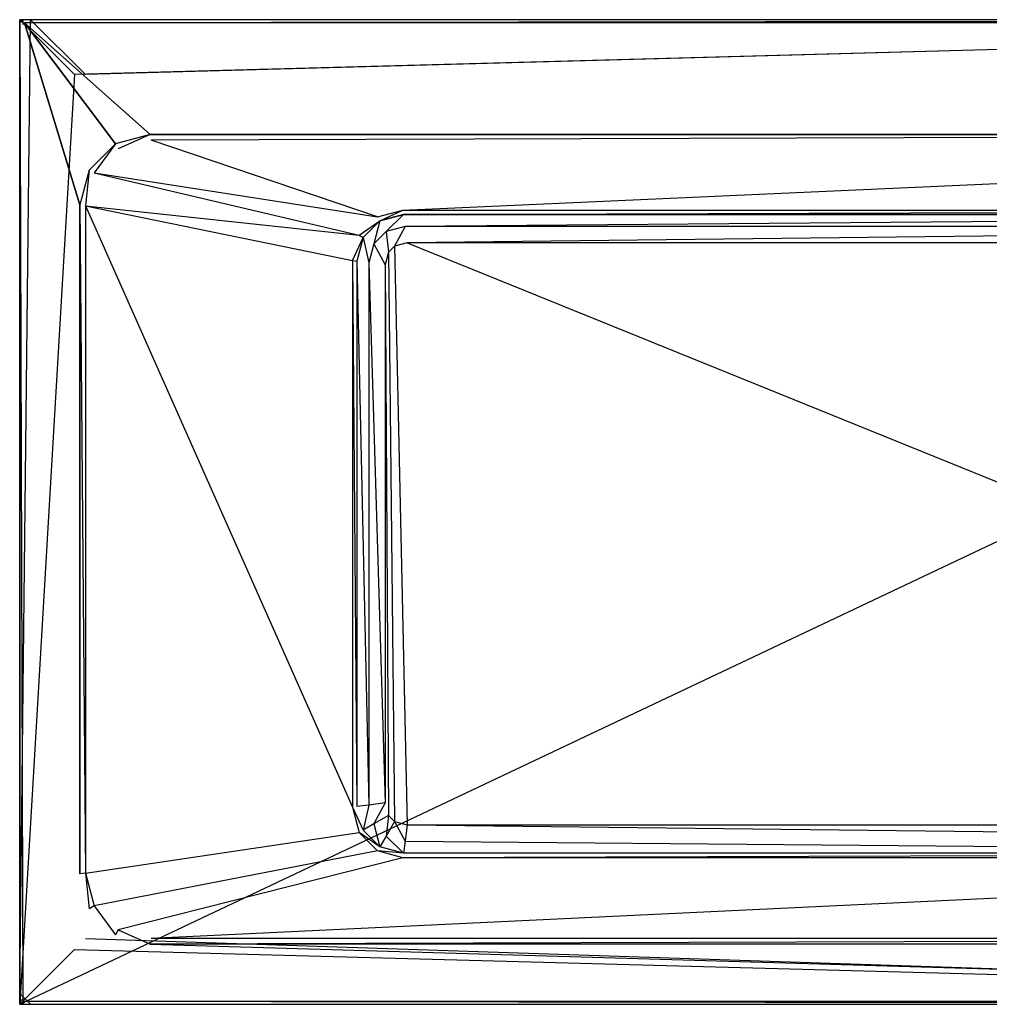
# Model space of a CAD drawing. Extents: x 0 to 1.9, y -0.9 to 0.
# Tile 1 of 6: x 0 to 0.89, y -0.9 to 0. Entities that reach past the tile are written whole.
import ezdxf

# ---------------------------------------------------------------- set-up
doc = ezdxf.new("R2010")
doc.units = 0
for name, color, linetype in [('L10_VERKLEIDUNG_BA199SUB2V_2___', 7, 'CONTINUOUS'), ('L11_VERKLEIDUNG_BA199SUB2V_3___', 7, 'CONTINUOUS'), ('L2_WANNENKORPUS_BA199SUB2V_1___', 7, 'CONTINUOUS'), ('L3_WANNENKORPUS_BA199SUB2V_2___', 7, 'CONTINUOUS'), ('L4_WANNENKORPUS_BA199SUB2V_4___', 7, 'CONTINUOUS'), ('L5_WANNENKORPUS_BA199SUB2V_6___', 7, 'CONTINUOUS'), ('L6_WANNENKORPUS_BA199SUB2V_3___', 7, 'CONTINUOUS'), ('L7_WANNENKORPUS_BA199SUB2V_5___', 7, 'CONTINUOUS'), ('L8_WANNENKORPUS_BA199SUB2V_7___', 7, 'CONTINUOUS'), ('L9_VERKLEIDUNG_BA199SUB2V_1___R', 7, 'CONTINUOUS')]:
    doc.layers.add(name, color=color, linetype=linetype)

msp = doc.modelspace()

# ---------------------------------------------------------------- linework, layer by layer
at = {"layer": 'L10_VERKLEIDUNG_BA199SUB2V_2___', "color": 8}
for points, invisible_edges in [([(1.9, 0), (0, -0.9), (0, 0), (1.9, 0)], 13), ([(0, -0.9), (1.9, 0), (1.9, -0.9), (0, -0.9)], 14)]:
    msp.add_3dface(points, dxfattribs=dict(at, invisible_edges=invisible_edges))
at = {"layer": 'L11_VERKLEIDUNG_BA199SUB2V_3___', "color": 8}
for points, invisible_edges in [([(0, 0, 0.525), (0.05, -0.05, 0.525), (0, -0.9, 0.525), (0, 0, 0.525)], 13), ([(0.05, -0.05, 0.525), (0, 0, 0.525), (1.9, 0, 0.525), (0.05, -0.05, 0.525)], 10), ([(0.05, -0.05, 0.525), (1.9, 0, 0.525), (1.85, -0.05, 0.525), (0.05, -0.05, 0.525)], 13), ([(0.05, -0.85, 0.525), (0, -0.9, 0.525), (0.05, -0.05, 0.525), (0.05, -0.85, 0.525)], 14), ([(0, -0.9, 0.525), (0.05, -0.85, 0.525), (1.9, -0.9, 0.525), (0, -0.9, 0.525)], 13), ([(1.9, -0.9, 0.525), (0.05, -0.85, 0.525), (1.85, -0.85, 0.525), (1.9, -0.9, 0.525)], 15)]:
    msp.add_3dface(points, dxfattribs=dict(at, invisible_edges=invisible_edges))
at = {"layer": 'L2_WANNENKORPUS_BA199SUB2V_1___', "color": 8}
for points, invisible_edges in [([(0.3271, -0.18019, 0.155), (0.12, -0.11, 0.555), (0.09, -0.118038, 0.555), (0.3271, -0.18019, 0.155)], 14), ([(0.3502, -0.174, 0.155), (1.78, -0.11, 0.555), (0.12, -0.11, 0.555), (0.3502, -0.174, 0.155)], 14), ([(0.12, -0.11, 0.555), (0.3271, -0.18019, 0.155), (0.3502, -0.174, 0.155), (0.12, -0.11, 0.555)], 13), ([(1.78, -0.11, 0.555), (0.3502, -0.174, 0.155), (1.6698, -0.174, 0.155), (1.78, -0.11, 0.555)], 13), ([(0.068038, -0.14, 0.555), (0.3271, -0.18019, 0.155), (0.09, -0.118038, 0.555), (0.068038, -0.14, 0.555)], 14), ([(0.06, -0.17, 0.555), (0.31019, -0.1971, 0.155), (0.068038, -0.14, 0.555), (0.06, -0.17, 0.555)], 14), ([(0.3271, -0.18019, 0.155), (0.068038, -0.14, 0.555), (0.31019, -0.1971, 0.155), (0.3271, -0.18019, 0.155)], 13), ([(0.31019, -0.1971, 0.155), (0.06, -0.17, 0.555), (0.304, -0.2202, 0.155), (0.31019, -0.1971, 0.155)], 13), ([(0.304, -0.7198, 0.155), (0.06, -0.17, 0.555), (0.06, -0.78, 0.555), (0.304, -0.7198, 0.155)], 13), ([(0.06, -0.17, 0.555), (0.304, -0.7198, 0.155), (0.304, -0.2202, 0.155), (0.06, -0.17, 0.555)], 14), ([(0.329181, -0.183793, 0.14), (0.3502, -0.174, 0.155), (0.3271, -0.18019, 0.155), (0.329181, -0.183793, 0.14)], 14), ([(0.3502, -0.174, 0.155), (0.329181, -0.183793, 0.14), (0.350729, -0.178019, 0.14), (0.3502, -0.174, 0.155)], 13), ([(0.334865, -0.193638, 0.129019), (0.350729, -0.178019, 0.14), (0.329181, -0.183793, 0.14), (0.334865, -0.193638, 0.129019)], 13), ([(0.350729, -0.178019, 0.14), (0.334865, -0.193638, 0.129019), (0.352175, -0.189, 0.129019), (0.350729, -0.178019, 0.14)], 14), ([(0.350729, -0.178019, 0.14), (1.6698, -0.174, 0.155), (0.3502, -0.174, 0.155), (0.350729, -0.178019, 0.14)], 14), ([(1.6698, -0.174, 0.155), (0.350729, -0.178019, 0.14), (1.669271, -0.178019, 0.14), (1.6698, -0.174, 0.155)], 13), ([(0.352175, -0.189, 0.129019), (1.669271, -0.178019, 0.14), (0.350729, -0.178019, 0.14), (0.352175, -0.189, 0.129019)], 13), ([(1.669271, -0.178019, 0.14), (0.352175, -0.189, 0.129019), (1.667825, -0.189, 0.129019), (1.669271, -0.178019, 0.14)], 14), ([(0.31019, -0.1971, 0.155), (0.329181, -0.183793, 0.14), (0.3271, -0.18019, 0.155), (0.31019, -0.1971, 0.155)], 14), ([(0.329181, -0.183793, 0.14), (0.31019, -0.1971, 0.155), (0.313793, -0.199181, 0.14), (0.329181, -0.183793, 0.14)], 13), ([(0.323638, -0.204865, 0.129019), (0.329181, -0.183793, 0.14), (0.313793, -0.199181, 0.14), (0.323638, -0.204865, 0.129019)], 13), ([(0.329181, -0.183793, 0.14), (0.323638, -0.204865, 0.129019), (0.334865, -0.193638, 0.129019), (0.329181, -0.183793, 0.14)], 14), ([(0.342629, -0.207087, 0.125), (0.352175, -0.189, 0.129019), (0.334865, -0.193638, 0.129019), (0.342629, -0.207087, 0.125)], 13), ([(0.352175, -0.189, 0.129019), (0.342629, -0.207087, 0.125), (0.35415, -0.204, 0.125), (0.352175, -0.189, 0.129019)], 14), ([(0.35415, -0.204, 0.125), (1.667825, -0.189, 0.129019), (0.352175, -0.189, 0.129019), (0.35415, -0.204, 0.125)], 13), ([(1.667825, -0.189, 0.129019), (0.35415, -0.204, 0.125), (1.66585, -0.204, 0.125), (1.667825, -0.189, 0.129019)], 14), ([(0.304, -0.2202, 0.155), (0.313793, -0.199181, 0.14), (0.31019, -0.1971, 0.155), (0.304, -0.2202, 0.155)], 14), ([(0.337087, -0.212629, 0.125), (0.334865, -0.193638, 0.129019), (0.323638, -0.204865, 0.129019), (0.337087, -0.212629, 0.125)], 13), ([(0.334865, -0.193638, 0.129019), (0.337087, -0.212629, 0.125), (0.342629, -0.207087, 0.125), (0.334865, -0.193638, 0.129019)], 14), ([(0.313793, -0.199181, 0.14), (0.304, -0.2202, 0.155), (0.308019, -0.220729, 0.14), (0.313793, -0.199181, 0.14)], 13), ([(0.319, -0.222175, 0.129019), (0.313793, -0.199181, 0.14), (0.308019, -0.220729, 0.14), (0.319, -0.222175, 0.129019)], 13), ([(0.313793, -0.199181, 0.14), (0.319, -0.222175, 0.129019), (0.323638, -0.204865, 0.129019), (0.313793, -0.199181, 0.14)], 14), ([(0.334, -0.22415, 0.125), (0.323638, -0.204865, 0.129019), (0.319, -0.222175, 0.129019), (0.334, -0.22415, 0.125)], 13), ([(0.323638, -0.204865, 0.129019), (0.334, -0.22415, 0.125), (0.337087, -0.212629, 0.125), (0.323638, -0.204865, 0.129019)], 14), ([(0.308019, -0.719271, 0.14), (0.304, -0.2202, 0.155), (0.304, -0.7198, 0.155), (0.308019, -0.719271, 0.14)], 13), ([(0.304, -0.2202, 0.155), (0.308019, -0.719271, 0.14), (0.308019, -0.220729, 0.14), (0.304, -0.2202, 0.155)], 14), ([(0.319, -0.717825, 0.129019), (0.308019, -0.220729, 0.14), (0.308019, -0.719271, 0.14), (0.319, -0.717825, 0.129019)], 13), ([(0.308019, -0.220729, 0.14), (0.319, -0.717825, 0.129019), (0.319, -0.222175, 0.129019), (0.308019, -0.220729, 0.14)], 14), ([(0.334, -0.71585, 0.125), (0.319, -0.222175, 0.129019), (0.319, -0.717825, 0.129019), (0.334, -0.71585, 0.125)], 13), ([(0.319, -0.222175, 0.129019), (0.334, -0.71585, 0.125), (0.334, -0.22415, 0.125), (0.319, -0.222175, 0.129019)], 14), ([(0.06, -0.78, 0.555), (0.31019, -0.7429, 0.155), (0.304, -0.7198, 0.155), (0.06, -0.78, 0.555)], 14), ([(0.304, -0.7198, 0.155), (0.313793, -0.740819, 0.14), (0.308019, -0.719271, 0.14), (0.304, -0.7198, 0.155)], 14), ([(0.313793, -0.740819, 0.14), (0.304, -0.7198, 0.155), (0.31019, -0.7429, 0.155), (0.313793, -0.740819, 0.14)], 13), ([(0.313793, -0.740819, 0.14), (0.319, -0.717825, 0.129019), (0.308019, -0.719271, 0.14), (0.313793, -0.740819, 0.14)], 13), ([(0.319, -0.717825, 0.129019), (0.313793, -0.740819, 0.14), (0.323638, -0.735135, 0.129019), (0.319, -0.717825, 0.129019)], 14), ([(0.323638, -0.735135, 0.129019), (0.334, -0.71585, 0.125), (0.319, -0.717825, 0.129019), (0.323638, -0.735135, 0.129019)], 13), ([(0.334, -0.71585, 0.125), (0.323638, -0.735135, 0.129019), (0.337087, -0.727371, 0.125), (0.334, -0.71585, 0.125)], 14), ([(0.334865, -0.746362, 0.129019), (0.337087, -0.727371, 0.125), (0.323638, -0.735135, 0.129019), (0.334865, -0.746362, 0.129019)], 13), ([(0.337087, -0.727371, 0.125), (0.334865, -0.746362, 0.129019), (0.342629, -0.732913, 0.125), (0.337087, -0.727371, 0.125)], 14), ([(0.329181, -0.756207, 0.14), (0.323638, -0.735135, 0.129019), (0.313793, -0.740819, 0.14), (0.329181, -0.756207, 0.14)], 13), ([(0.323638, -0.735135, 0.129019), (0.329181, -0.756207, 0.14), (0.334865, -0.746362, 0.129019), (0.323638, -0.735135, 0.129019)], 14), ([(0.352175, -0.751, 0.129019), (0.342629, -0.732913, 0.125), (0.334865, -0.746362, 0.129019), (0.352175, -0.751, 0.129019)], 13), ([(0.342629, -0.732913, 0.125), (0.352175, -0.751, 0.129019), (0.35415, -0.736, 0.125), (0.342629, -0.732913, 0.125)], 14), ([(1.667825, -0.751, 0.129019), (0.35415, -0.736, 0.125), (0.352175, -0.751, 0.129019), (1.667825, -0.751, 0.129019)], 13), ([(0.35415, -0.736, 0.125), (1.667825, -0.751, 0.129019), (1.66585, -0.736, 0.125), (0.35415, -0.736, 0.125)], 14), ([(0.31019, -0.7429, 0.155), (0.06, -0.78, 0.555), (0.068038, -0.81, 0.555), (0.31019, -0.7429, 0.155)], 13), ([(0.068038, -0.81, 0.555), (0.3271, -0.75981, 0.155), (0.31019, -0.7429, 0.155), (0.068038, -0.81, 0.555)], 13), ([(0.31019, -0.7429, 0.155), (0.329181, -0.756207, 0.14), (0.313793, -0.740819, 0.14), (0.31019, -0.7429, 0.155)], 13), ([(0.329181, -0.756207, 0.14), (0.31019, -0.7429, 0.155), (0.3271, -0.75981, 0.155), (0.329181, -0.756207, 0.14)], 14), ([(0.350729, -0.761981, 0.14), (0.334865, -0.746362, 0.129019), (0.329181, -0.756207, 0.14), (0.350729, -0.761981, 0.14)], 13), ([(0.334865, -0.746362, 0.129019), (0.350729, -0.761981, 0.14), (0.352175, -0.751, 0.129019), (0.334865, -0.746362, 0.129019)], 14), ([(1.669271, -0.761981, 0.14), (0.352175, -0.751, 0.129019), (0.350729, -0.761981, 0.14), (1.669271, -0.761981, 0.14)], 13), ([(0.352175, -0.751, 0.129019), (1.669271, -0.761981, 0.14), (1.667825, -0.751, 0.129019), (0.352175, -0.751, 0.129019)], 14), ([(0.3271, -0.75981, 0.155), (0.068038, -0.81, 0.555), (0.09, -0.831962, 0.555), (0.3271, -0.75981, 0.155)], 14), ([(0.09, -0.831962, 0.555), (0.3502, -0.766, 0.155), (0.3271, -0.75981, 0.155), (0.09, -0.831962, 0.555)], 13), ([(0.3271, -0.75981, 0.155), (0.350729, -0.761981, 0.14), (0.329181, -0.756207, 0.14), (0.3271, -0.75981, 0.155)], 13), ([(0.350729, -0.761981, 0.14), (0.3271, -0.75981, 0.155), (0.3502, -0.766, 0.155), (0.350729, -0.761981, 0.14)], 14), ([(0.3502, -0.766, 0.155), (1.669271, -0.761981, 0.14), (0.350729, -0.761981, 0.14), (0.3502, -0.766, 0.155)], 13), ([(1.669271, -0.761981, 0.14), (0.3502, -0.766, 0.155), (1.6698, -0.766, 0.155), (1.669271, -0.761981, 0.14)], 14), ([(0.3502, -0.766, 0.155), (0.09, -0.831962, 0.555), (0.12, -0.84, 0.555), (0.3502, -0.766, 0.155)], 14), ([(0.12, -0.84, 0.555), (1.6698, -0.766, 0.155), (0.3502, -0.766, 0.155), (0.12, -0.84, 0.555)], 13), ([(1.6698, -0.766, 0.155), (0.12, -0.84, 0.555), (1.78, -0.84, 0.555), (1.6698, -0.766, 0.155)], 14)]:
    msp.add_3dface(points, dxfattribs=dict(at, invisible_edges=invisible_edges))
at = {"layer": 'L3_WANNENKORPUS_BA199SUB2V_2___', "color": 8}
for points, invisible_edges in [([(0.342629, -0.207087, 0.125), (0.35415, -0.736, 0.125), (0.35415, -0.204, 0.125), (0.342629, -0.207087, 0.125)], 10), ([(0.35415, -0.204, 0.125), (0.35415, -0.736, 0.125), (1.66585, -0.736, 0.125), (0.35415, -0.204, 0.125)], 13), ([(0.35415, -0.204, 0.125), (1.66585, -0.736, 0.125), (1.66585, -0.204, 0.125), (0.35415, -0.204, 0.125)], 10), ([(0.334, -0.22415, 0.125), (0.337087, -0.727371, 0.125), (0.337087, -0.212629, 0.125), (0.334, -0.22415, 0.125)], 10), ([(0.337087, -0.212629, 0.125), (0.342629, -0.732913, 0.125), (0.342629, -0.207087, 0.125), (0.337087, -0.212629, 0.125)], 10), ([(0.337087, -0.212629, 0.125), (0.337087, -0.727371, 0.125), (0.342629, -0.732913, 0.125), (0.337087, -0.212629, 0.125)], 13), ([(0.342629, -0.207087, 0.125), (0.342629, -0.732913, 0.125), (0.35415, -0.736, 0.125), (0.342629, -0.207087, 0.125)], 13), ([(0.337087, -0.727371, 0.125), (0.334, -0.22415, 0.125), (0.334, -0.71585, 0.125), (0.337087, -0.727371, 0.125)], 13)]:
    msp.add_3dface(points, dxfattribs=dict(at, invisible_edges=invisible_edges))
at = {"layer": 'L4_WANNENKORPUS_BA199SUB2V_4___', "color": 8}
for points, invisible_edges in [([(0.01, 0, 0.525), (0, -0.89, 0.525), (0, -0.01, 0.525), (0.01, 0, 0.525)], 13), ([(0, -0.89, 0.525), (0.01, 0, 0.525), (0.01, -0.9, 0.525), (0, -0.89, 0.525)], 10), ([(0.01, -0.9, 0.525), (0.01, 0, 0.525), (0.06, -0.05, 0.525), (0.01, -0.9, 0.525)], 13), ([(0.06, -0.05, 0.525), (0.01, 0, 0.525), (1.89, 0, 0.525), (0.06, -0.05, 0.525)], 10), ([(0.06, -0.05, 0.525), (1.89, 0, 0.525), (1.84, -0.05, 0.525), (0.06, -0.05, 0.525)], 13), ([(0.06, -0.84, 0.525), (0.01, -0.9, 0.525), (0.06, -0.05, 0.525), (0.06, -0.84, 0.525)], 15), ([(0.01, -0.9, 0.525), (0.06, -0.84, 0.525), (1.89, -0.9, 0.525), (0.01, -0.9, 0.525)], 13), ([(1.89, -0.9, 0.525), (0.06, -0.84, 0.525), (1.84, -0.84, 0.525), (1.89, -0.9, 0.525)], 15)]:
    msp.add_3dface(points, dxfattribs=dict(at, invisible_edges=invisible_edges))
at = {"layer": 'L5_WANNENKORPUS_BA199SUB2V_6___', "color": 8}
for points, invisible_edges in [([(0.09, -0.118038, 0.555), (0.119342, -0.105, 0.56), (0.087412, -0.113556, 0.56), (0.09, -0.118038, 0.555)], 13), ([(0.119342, -0.105, 0.56), (0.09, -0.118038, 0.555), (0.12, -0.11, 0.555), (0.119342, -0.105, 0.56)], 14), ([(0.12, -0.11, 0.555), (1.780658, -0.105, 0.56), (0.119342, -0.105, 0.56), (0.12, -0.11, 0.555)], 13), ([(1.780658, -0.105, 0.56), (0.12, -0.11, 0.555), (1.78, -0.11, 0.555), (1.780658, -0.105, 0.56)], 14), ([(0.068038, -0.14, 0.555), (0.087412, -0.113556, 0.56), (0.063556, -0.137412, 0.56), (0.068038, -0.14, 0.555)], 13), ([(0.087412, -0.113556, 0.56), (0.068038, -0.14, 0.555), (0.09, -0.118038, 0.555), (0.087412, -0.113556, 0.56)], 14), ([(0.06, -0.17, 0.555), (0.063556, -0.137412, 0.56), (0.055, -0.169342, 0.56), (0.06, -0.17, 0.555)], 13), ([(0.063556, -0.137412, 0.56), (0.06, -0.17, 0.555), (0.068038, -0.14, 0.555), (0.063556, -0.137412, 0.56)], 14), ([(0.06, -0.78, 0.555), (0.055, -0.169342, 0.56), (0.055, -0.780658, 0.56), (0.06, -0.78, 0.555)], 13), ([(0.055, -0.169342, 0.56), (0.06, -0.78, 0.555), (0.06, -0.17, 0.555), (0.055, -0.169342, 0.56)], 14), ([(0.063556, -0.812588, 0.56), (0.06, -0.78, 0.555), (0.055, -0.780658, 0.56), (0.063556, -0.812588, 0.56)], 13), ([(0.06, -0.78, 0.555), (0.063556, -0.812588, 0.56), (0.068038, -0.81, 0.555), (0.06, -0.78, 0.555)], 14), ([(0.087412, -0.836444, 0.56), (0.068038, -0.81, 0.555), (0.063556, -0.812588, 0.56), (0.087412, -0.836444, 0.56)], 13), ([(0.068038, -0.81, 0.555), (0.087412, -0.836444, 0.56), (0.09, -0.831962, 0.555), (0.068038, -0.81, 0.555)], 14), ([(0.119342, -0.845, 0.56), (0.09, -0.831962, 0.555), (0.087412, -0.836444, 0.56), (0.119342, -0.845, 0.56)], 13), ([(0.09, -0.831962, 0.555), (0.119342, -0.845, 0.56), (0.12, -0.84, 0.555), (0.09, -0.831962, 0.555)], 14), ([(0.119342, -0.845, 0.56), (1.78, -0.84, 0.555), (0.12, -0.84, 0.555), (0.119342, -0.845, 0.56)], 13), ([(1.78, -0.84, 0.555), (0.119342, -0.845, 0.56), (1.780658, -0.845, 0.56), (1.78, -0.84, 0.555)], 14)]:
    msp.add_3dface(points, dxfattribs=dict(at, invisible_edges=invisible_edges))
at = {"layer": 'L6_WANNENKORPUS_BA199SUB2V_3___', "color": 8}
for points, invisible_edges in [([(0, -0.003, 0.557), (0.003, 0, 0.525), (0, -0.003, 0.525), (0, -0.003, 0.557)], 13), ([(0.003, 0, 0.525), (0, -0.003, 0.557), (0.003, 0, 0.557), (0.003, 0, 0.525)], 14), ([(0.003, 0, 0.557), (1.897, 0, 0.525), (0.003, 0, 0.525), (0.003, 0, 0.557)], 13), ([(1.897, 0, 0.525), (0.003, 0, 0.557), (1.897, 0, 0.557), (1.897, 0, 0.525)], 14), ([(0, -0.897, 0.557), (0, -0.003, 0.525), (0, -0.897, 0.525), (0, -0.897, 0.557)], 13), ([(0, -0.003, 0.525), (0, -0.897, 0.557), (0, -0.003, 0.557), (0, -0.003, 0.525)], 14), ([(0.003, -0.9, 0.557), (0, -0.897, 0.525), (0.003, -0.9, 0.525), (0.003, -0.9, 0.557)], 13), ([(0, -0.897, 0.525), (0.003, -0.9, 0.557), (0, -0.897, 0.557), (0, -0.897, 0.525)], 14), ([(1.897, -0.9, 0.557), (0.003, -0.9, 0.525), (1.897, -0.9, 0.525), (1.897, -0.9, 0.557)], 13), ([(0.003, -0.9, 0.525), (1.897, -0.9, 0.557), (0.003, -0.9, 0.557), (0.003, -0.9, 0.525)], 14)]:
    msp.add_3dface(points, dxfattribs=dict(at, invisible_edges=invisible_edges))
at = {"layer": 'L7_WANNENKORPUS_BA199SUB2V_5___', "color": 8}
for points, invisible_edges in [([(0.003, -0.004243, 0.56), (0.003, 0, 0.557), (0, -0.003, 0.557), (0.003, -0.004243, 0.56)], 13), ([(0.004243, -0.003, 0.56), (1.897, 0, 0.557), (0.003, 0, 0.557), (0.004243, -0.003, 0.56)], 13), ([(0.003, 0, 0.557), (0.003, -0.004243, 0.56), (0.004243, -0.003, 0.56), (0.003, 0, 0.557)], 14), ([(1.897, 0, 0.557), (0.004243, -0.003, 0.56), (1.895757, -0.003, 0.56), (1.897, 0, 0.557)], 14), ([(0.003, -0.895757, 0.56), (0, -0.003, 0.557), (0, -0.897, 0.557), (0.003, -0.895757, 0.56)], 13), ([(0, -0.003, 0.557), (0.003, -0.895757, 0.56), (0.003, -0.004243, 0.56), (0, -0.003, 0.557)], 14), ([(0.003, -0.9, 0.557), (0.003, -0.895757, 0.56), (0, -0.897, 0.557), (0.003, -0.9, 0.557)], 13), ([(0.003, -0.895757, 0.56), (0.003, -0.9, 0.557), (0.004243, -0.897, 0.56), (0.003, -0.895757, 0.56)], 14), ([(1.897, -0.9, 0.557), (0.004243, -0.897, 0.56), (0.003, -0.9, 0.557), (1.897, -0.9, 0.557)], 13), ([(0.004243, -0.897, 0.56), (1.897, -0.9, 0.557), (1.895757, -0.897, 0.56), (0.004243, -0.897, 0.56)], 14)]:
    msp.add_3dface(points, dxfattribs=dict(at, invisible_edges=invisible_edges))
at = {"layer": 'L8_WANNENKORPUS_BA199SUB2V_7___', "color": 8}
for points, invisible_edges in [([(0.003, -0.004243, 0.56), (0.004243, -0.897, 0.56), (0.004243, -0.003, 0.56), (0.003, -0.004243, 0.56)], 15), ([(0.004243, -0.897, 0.56), (0.003, -0.004243, 0.56), (0.003, -0.895757, 0.56), (0.004243, -0.897, 0.56)], 15), ([(0.004243, -0.003, 0.56), (0.119342, -0.105, 0.56), (1.895757, -0.003, 0.56), (0.004243, -0.003, 0.56)], 10), ([(0.119342, -0.105, 0.56), (0.004243, -0.003, 0.56), (0.087412, -0.113556, 0.56), (0.119342, -0.105, 0.56)], 13), ([(0.087412, -0.113556, 0.56), (0.004243, -0.003, 0.56), (0.063556, -0.137412, 0.56), (0.087412, -0.113556, 0.56)], 10), ([(0.063556, -0.137412, 0.56), (0.004243, -0.003, 0.56), (0.055, -0.169342, 0.56), (0.063556, -0.137412, 0.56)], 13), ([(0.055, -0.169342, 0.56), (0.004243, -0.003, 0.56), (0.055, -0.780658, 0.56), (0.055, -0.169342, 0.56)], 10), ([(0.004243, -0.003, 0.56), (0.004243, -0.897, 0.56), (0.055, -0.780658, 0.56), (0.004243, -0.003, 0.56)], 15), ([(1.895757, -0.003, 0.56), (0.119342, -0.105, 0.56), (1.780658, -0.105, 0.56), (1.895757, -0.003, 0.56)], 13), ([(0.055, -0.780658, 0.56), (0.004243, -0.897, 0.56), (0.063556, -0.812588, 0.56), (0.055, -0.780658, 0.56)], 15), ([(0.063556, -0.812588, 0.56), (0.004243, -0.897, 0.56), (0.087412, -0.836444, 0.56), (0.063556, -0.812588, 0.56)], 15), ([(0.087412, -0.836444, 0.56), (0.004243, -0.897, 0.56), (0.119342, -0.845, 0.56), (0.087412, -0.836444, 0.56)], 15), ([(0.119342, -0.845, 0.56), (0.004243, -0.897, 0.56), (1.895757, -0.897, 0.56), (0.119342, -0.845, 0.56)], 13), ([(0.119342, -0.845, 0.56), (1.895757, -0.897, 0.56), (1.780658, -0.845, 0.56), (0.119342, -0.845, 0.56)], 8)]:
    msp.add_3dface(points, dxfattribs=dict(at, invisible_edges=invisible_edges))
at = {"layer": 'L9_VERKLEIDUNG_BA199SUB2V_1___R', "color": 8}
for points, invisible_edges in [([(0, 0, 0.525), (1.9, 0), (0, 0), (0, 0, 0.525)], 13), ([(1.9, 0), (0, 0, 0.525), (1.9, 0, 0.525), (1.9, 0)], 14), ([(0, -0.9, 0.525), (0, 0), (0, -0.9), (0, -0.9, 0.525)], 13), ([(0, 0), (0, -0.9, 0.525), (0, 0, 0.525), (0, 0)], 14), ([(1.9, -0.9, 0.525), (0, -0.9), (1.9, -0.9), (1.9, -0.9, 0.525)], 13), ([(0, -0.9), (1.9, -0.9, 0.525), (0, -0.9, 0.525), (0, -0.9)], 14)]:
    msp.add_3dface(points, dxfattribs=dict(at, invisible_edges=invisible_edges))

doc.saveas('drawing.dxf')
